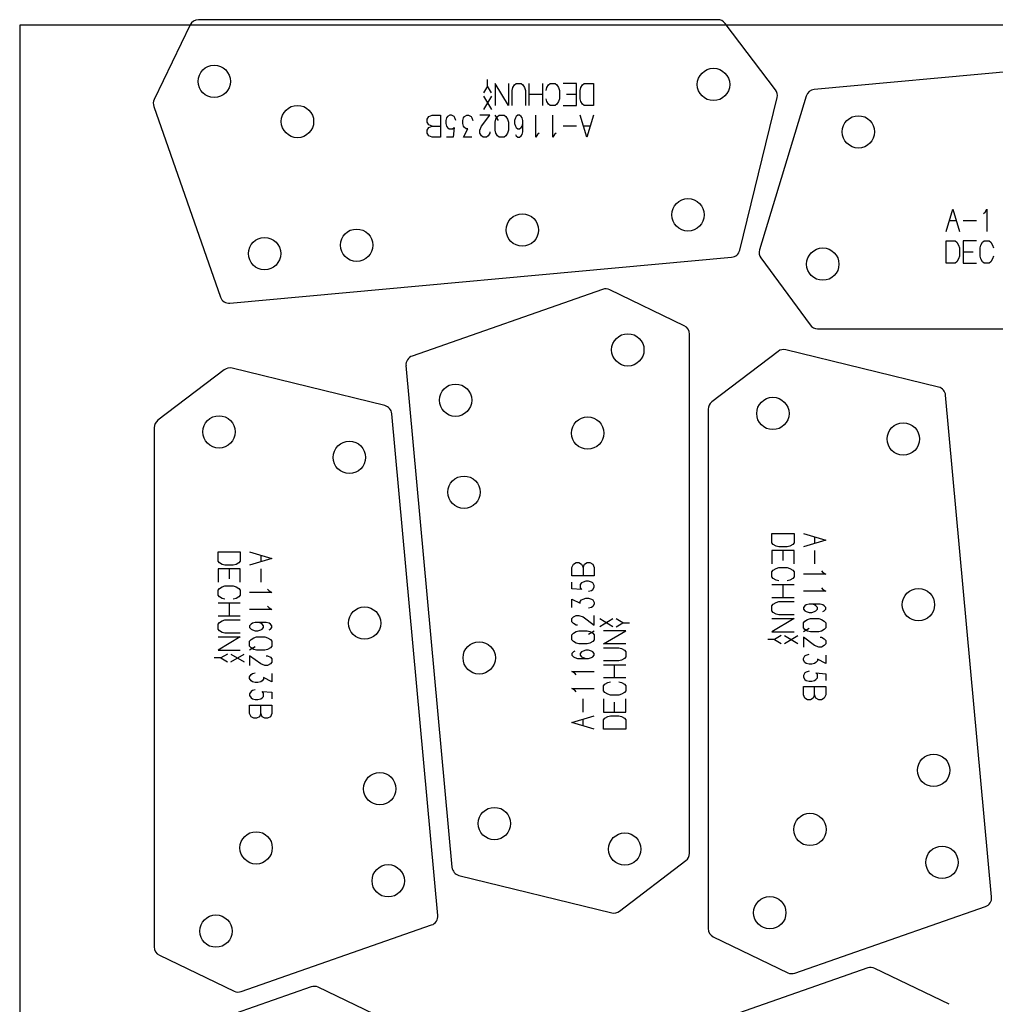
# Model space of a CAD drawing. Header units: millimetres. Extents: x 0 to 2500, y 0 to 1253.
# Tile 3 of 16: x 0 to 528, y 720 to 1253. Entities that reach past the tile are written whole.
import ezdxf

# ---------------------------------------------------------------- set-up
doc = ezdxf.new("R2010")
doc.units = ezdxf.units.MM
doc.layers.add('PARTS', color=4, linetype='CONTINUOUS')
doc.layers.add('PLATE', color=2, linetype='CONTINUOUS')

msp = doc.modelspace()

# ---------------------------------------------------------------- linework, layer by layer
at = {"layer": 'PARTS'}
for p, q in [((377.6, 1252.93), (96.73, 1252.93)), ((92.23, 1250.1), (72.77, 1209.77)), ((408.92, 1215.05), (381.58, 1250.96)), ((701.24, 1240.17), (429.86, 1215.14)), ((253.01, 1216.93), (253.01, 1220.53)), ((253.01, 1216.93), (250.85, 1213.33)), ((255.17, 1213.33), (253.01, 1216.93)), ((264.37, 1206.43), (257.17, 1218.43)), ((257.17, 1218.43), (257.17, 1206.43)), ((264.37, 1218.43), (264.37, 1206.43)), ((266.37, 1214.68), (266.82, 1216.18)), ((266.37, 1206.43), (266.37, 1214.68)), ((266.82, 1216.18), (267.72, 1217.68)), ((267.72, 1217.68), (268.62, 1218.43)), ((268.62, 1218.43), (271.32, 1218.43)), ((271.32, 1218.43), (272.22, 1217.68)), ((272.22, 1217.68), (273.12, 1216.18)), ((273.12, 1216.18), (273.57, 1214.68)), ((273.57, 1214.68), (273.57, 1206.43)), ((275.57, 1206.43), (275.57, 1218.43)), ((282.77, 1218.43), (282.77, 1206.43)), ((284.77, 1214.68), (285.22, 1216.18)), ((285.22, 1216.18), (286.12, 1217.68)), ((286.12, 1217.68), (287.02, 1218.43)), ((287.02, 1218.43), (289.72, 1218.43)), ((289.72, 1218.43), (290.62, 1217.68)), ((290.62, 1217.68), (291.52, 1216.18)), ((291.52, 1216.18), (291.97, 1214.68)), ((291.97, 1214.68), (291.97, 1210.18)), ((301.17, 1218.43), (293.97, 1218.43)), ((301.17, 1206.43), (301.17, 1218.43)), ((303.17, 1214.68), (303.62, 1216.18)), ((303.17, 1210.18), (303.17, 1214.68)), ((303.62, 1216.18), (304.52, 1217.68)), ((304.52, 1217.68), (305.42, 1218.43)), ((305.42, 1218.43), (310.37, 1218.43)), ((310.37, 1218.43), (310.37, 1206.43)), ((255.17, 1211.53), (250.85, 1204.33)), ((250.85, 1211.53), (255.17, 1204.33)), ((282.77, 1212.43), (275.57, 1212.43)), ((285.22, 1208.68), (284.77, 1210.18)), ((291.97, 1210.18), (291.52, 1208.68)), ((301.17, 1212.43), (295.77, 1212.43)), ((303.62, 1208.68), (303.17, 1210.18)), ((389.55, 1128.21), (409.8, 1210.83)), ((425.54, 1211.62), (400.22, 1128.47)), ((72.55, 1205.94), (108.58, 1102.89)), ((286.12, 1207.18), (285.22, 1208.68)), ((287.02, 1206.43), (286.12, 1207.18)), ((289.72, 1206.43), (287.02, 1206.43)), ((290.62, 1207.18), (289.72, 1206.43)), ((291.52, 1208.68), (290.62, 1207.18)), ((293.97, 1206.43), (301.17, 1206.43)), ((304.52, 1207.18), (303.62, 1208.68)), ((305.42, 1206.43), (304.52, 1207.18)), ((310.37, 1206.43), (305.42, 1206.43)), ((220.37, 1199.08), (221.27, 1200.58)), ((220.37, 1197.58), (220.37, 1199.08)), ((221.27, 1200.58), (223.07, 1201.33)), ((223.07, 1201.33), (227.57, 1201.33)), ((227.57, 1201.33), (227.57, 1189.33)), ((230.92, 1199.83), (230.47, 1198.33)), ((231.37, 1200.58), (230.92, 1199.83)), ((232.72, 1201.33), (231.37, 1200.58)), ((233.62, 1201.33), (232.72, 1201.33)), ((234.97, 1200.58), (233.62, 1201.33)), ((235.42, 1199.83), (234.97, 1200.58)), ((235.87, 1198.33), (235.42, 1199.83)), ((239.67, 1198.33), (240.12, 1199.83)), ((240.12, 1199.83), (240.57, 1200.58)), ((240.57, 1200.58), (241.92, 1201.33)), ((241.92, 1201.33), (242.82, 1201.33)), ((242.82, 1201.33), (244.17, 1200.58)), ((244.17, 1200.58), (244.62, 1199.83)), ((244.62, 1199.83), (245.07, 1198.33)), ((254.27, 1201.33), (248.87, 1201.33)), ((249.77, 1195.33), (254.27, 1201.33)), ((258.97, 1198.33), (257.17, 1201.33)), ((257.17, 1197.58), (257.62, 1199.08)), ((257.62, 1199.08), (258.52, 1200.58)), ((258.52, 1200.58), (259.42, 1201.33)), ((259.42, 1201.33), (262.12, 1201.33)), ((262.12, 1201.33), (263.02, 1200.58)), ((263.02, 1200.58), (263.92, 1199.08)), ((263.92, 1199.08), (264.37, 1197.58)), ((268.17, 1199.83), (267.72, 1198.33)), ((268.62, 1200.58), (268.17, 1199.83)), ((269.52, 1201.33), (268.62, 1200.58)), ((270.42, 1201.33), (269.52, 1201.33)), ((271.32, 1200.58), (270.42, 1201.33)), ((271.77, 1199.83), (271.32, 1200.58)), ((272.22, 1198.33), (271.77, 1199.83)), ((279.17, 1189.33), (279.17, 1201.33)), ((288.37, 1189.33), (288.37, 1201.33)), ((306.77, 1189.33), (303.17, 1201.33)), ((310.37, 1201.33), (306.77, 1189.33)), ((221.27, 1196.08), (220.37, 1197.58)), ((220.37, 1193.08), (221.27, 1194.58)), ((223.07, 1195.33), (221.27, 1196.08)), ((221.27, 1194.58), (223.07, 1195.33)), ((223.07, 1195.33), (227.57, 1195.33)), ((230.47, 1198.33), (230.47, 1196.83)), ((230.47, 1196.83), (230.92, 1195.33)), ((230.92, 1195.33), (231.37, 1194.58)), ((231.37, 1194.58), (232.27, 1193.83)), ((232.27, 1193.83), (234.07, 1193.83)), ((234.07, 1193.83), (234.97, 1194.58)), ((234.97, 1194.58), (234.52, 1189.33)), ((239.67, 1196.83), (239.67, 1198.33)), ((240.12, 1195.33), (239.67, 1196.83)), ((240.57, 1194.58), (240.12, 1195.33)), ((240.12, 1189.33), (242.37, 1193.83)), ((241.47, 1193.83), (240.57, 1194.58)), ((242.37, 1193.83), (241.47, 1193.83)), ((248.87, 1193.08), (249.77, 1195.33)), ((257.17, 1193.08), (257.17, 1197.58)), ((264.37, 1197.58), (264.37, 1193.08)), ((267.72, 1198.33), (267.72, 1196.83)), ((267.72, 1196.83), (268.17, 1195.33)), ((268.17, 1195.33), (268.62, 1194.58)), ((268.62, 1194.58), (269.52, 1193.83)), ((269.52, 1193.83), (270.42, 1193.83)), ((270.42, 1193.83), (271.32, 1194.58)), ((271.32, 1194.58), (271.77, 1195.33)), ((271.77, 1195.33), (272.22, 1196.83)), ((272.22, 1192.33), (272.22, 1198.33)), ((301.17, 1195.33), (293.97, 1195.33)), ((308.57, 1195.33), (304.97, 1195.33)), ((220.37, 1191.58), (220.37, 1193.08)), ((221.27, 1190.08), (220.37, 1191.58)), ((223.07, 1189.33), (221.27, 1190.08)), ((227.57, 1189.33), (223.07, 1189.33)), ((234.52, 1189.33), (230.92, 1189.33)), ((244.62, 1189.33), (240.12, 1189.33)), ((248.87, 1191.58), (248.87, 1193.08)), ((249.77, 1190.08), (248.87, 1191.58)), ((250.67, 1189.33), (249.77, 1190.08)), ((252.47, 1189.33), (250.67, 1189.33)), ((253.37, 1190.08), (252.47, 1189.33)), ((254.27, 1191.58), (253.37, 1190.08)), ((254.27, 1192.33), (254.27, 1191.58)), ((257.62, 1191.58), (257.17, 1193.08)), ((258.52, 1190.08), (257.62, 1191.58)), ((259.42, 1189.33), (258.52, 1190.08)), ((262.12, 1189.33), (259.42, 1189.33)), ((263.02, 1190.08), (262.12, 1189.33)), ((263.92, 1191.58), (263.02, 1190.08)), ((264.37, 1193.08), (263.92, 1191.58)), ((268.17, 1190.83), (268.62, 1190.08)), ((268.62, 1190.08), (269.52, 1189.33)), ((269.52, 1189.33), (270.42, 1189.33)), ((270.42, 1189.33), (271.32, 1190.08)), ((271.32, 1190.08), (271.77, 1190.83)), ((271.77, 1190.83), (272.22, 1192.33)), ((280.07, 1190.83), (279.17, 1189.33)), ((280.97, 1191.58), (280.07, 1190.83)), ((289.27, 1190.83), (288.37, 1189.33)), ((290.17, 1191.58), (289.27, 1190.83)), ((501.18, 1138.36), (504.78, 1150.36)), ((504.78, 1150.36), (508.38, 1138.36)), ((521.38, 1148.11), (522.28, 1148.86)), ((522.28, 1148.86), (523.18, 1150.36)), ((523.18, 1150.36), (523.18, 1138.36)), ((502.98, 1144.36), (506.58, 1144.36)), ((510.38, 1144.36), (517.58, 1144.36)), ((501.18, 1121.26), (501.18, 1133.26)), ((501.18, 1133.26), (506.13, 1133.26)), ((506.13, 1133.26), (507.03, 1132.51)), ((507.03, 1132.51), (507.93, 1131.01)), ((507.93, 1131.01), (508.38, 1129.51)), ((508.38, 1129.51), (508.38, 1125.01)), ((517.58, 1133.26), (510.38, 1133.26)), ((510.38, 1133.26), (510.38, 1121.26)), ((519.58, 1129.51), (520.03, 1131.01)), ((519.58, 1125.01), (519.58, 1129.51)), ((520.03, 1131.01), (520.93, 1132.51)), ((520.93, 1132.51), (521.83, 1133.26)), ((521.83, 1133.26), (524.53, 1133.26)), ((524.53, 1133.26), (525.43, 1132.51)), ((525.43, 1132.51), (526.33, 1131.01)), ((526.33, 1131.01), (526.78, 1129.51)), ((113.75, 1099.56), (385.15, 1124.42)), ((400.97, 1124.06), (427.57, 1087.8)), ((508.38, 1125.01), (507.93, 1123.51)), ((510.38, 1127.26), (515.78, 1127.26)), ((520.03, 1123.51), (519.58, 1125.01)), ((526.78, 1125.01), (526.33, 1123.51)), ((506.13, 1121.26), (501.18, 1121.26)), ((507.03, 1122.01), (506.13, 1121.26)), ((507.93, 1123.51), (507.03, 1122.01)), ((510.38, 1121.26), (517.58, 1121.26)), ((520.93, 1122.01), (520.03, 1123.51)), ((521.83, 1121.26), (520.93, 1122.01)), ((524.53, 1121.26), (521.83, 1121.26)), ((525.43, 1122.01), (524.53, 1121.26)), ((526.33, 1123.51), (525.43, 1122.01)), ((315.37, 1107.02), (212.31, 1070.99)), ((359.53, 1087.34), (319.19, 1106.8)), ((362.36, 801.96), (362.36, 1082.83)), ((431.6, 1085.76), (712.01, 1085.76)), ((410.29, 1073.5), (374.38, 1046.16)), ((497.13, 1054.12), (414.51, 1074.38)), ((208.98, 1065.82), (233.85, 794.42)), ((110.68, 1063.54), (74.76, 1036.2)), ((197.51, 1044.16), (114.9, 1064.41)), ((525.78, 778.33), (500.92, 1049.72)), ((226.16, 768.37), (201.3, 1039.76)), ((372.41, 1042.18), (372.41, 761.31)), ((72.79, 1032.22), (72.79, 751.35)), ((406.91, 969.99), (406.91, 974.94)), ((406.91, 974.94), (418.91, 974.94)), ((418.91, 974.94), (418.91, 969.99)), ((424.01, 974.94), (436.01, 971.34)), ((407.66, 969.09), (406.91, 969.99)), ((418.91, 969.99), (418.16, 969.09)), ((436.01, 971.34), (424.01, 967.74)), ((430.01, 973.14), (430.01, 969.54)), ((107.29, 960.03), (107.29, 964.98)), ((107.29, 964.98), (119.29, 964.98)), ((119.29, 964.98), (119.29, 960.03)), ((124.39, 964.98), (136.39, 961.38)), ((418.91, 965.74), (406.91, 965.74)), ((406.91, 965.74), (406.91, 958.54)), ((409.16, 968.19), (407.66, 969.09)), ((410.66, 967.74), (409.16, 968.19)), ((415.16, 967.74), (410.66, 967.74)), ((412.91, 965.74), (412.91, 960.34)), ((416.66, 968.19), (415.16, 967.74)), ((418.16, 969.09), (416.66, 968.19)), ((418.91, 958.54), (418.91, 965.74)), ((430.01, 965.74), (430.01, 958.54)), ((108.04, 959.13), (107.29, 960.03)), ((109.54, 958.23), (108.04, 959.13)), ((118.54, 959.13), (117.04, 958.23)), ((119.29, 960.03), (118.54, 959.13)), ((136.39, 961.38), (124.39, 957.78)), ((130.39, 963.18), (130.39, 959.58)), ((299.51, 958.3), (301.01, 959.2)), ((301.01, 959.2), (302.51, 959.2)), ((302.51, 959.2), (304.01, 958.3)), ((305.51, 958.3), (307.01, 959.2)), ((307.01, 959.2), (308.51, 959.2)), ((308.51, 959.2), (310.01, 958.3)), ((119.29, 955.78), (107.29, 955.78)), ((107.29, 955.78), (107.29, 948.58)), ((111.04, 957.78), (109.54, 958.23)), ((115.54, 957.78), (111.04, 957.78)), ((113.29, 955.78), (113.29, 950.38)), ((117.04, 958.23), (115.54, 957.78)), ((119.29, 948.58), (119.29, 955.78)), ((130.39, 955.78), (130.39, 948.58)), ((298.76, 956.5), (299.51, 958.3)), ((298.76, 952), (298.76, 956.5)), ((304.01, 958.3), (304.76, 956.5)), ((304.76, 956.5), (305.51, 958.3)), ((304.76, 956.5), (304.76, 952)), ((310.01, 958.3), (310.76, 956.5)), ((310.76, 956.5), (310.76, 952)), ((406.91, 954.29), (407.66, 955.19)), ((406.91, 951.59), (406.91, 954.29)), ((407.66, 955.19), (409.16, 956.09)), ((409.16, 956.09), (410.66, 956.54)), ((410.66, 956.54), (415.16, 956.54)), ((415.16, 956.54), (416.66, 956.09)), ((416.66, 956.09), (418.16, 955.19)), ((418.16, 955.19), (418.91, 954.29)), ((418.91, 954.29), (418.91, 951.59)), ((433.76, 954.74), (434.51, 953.84)), ((434.51, 953.84), (436.01, 952.94)), ((310.76, 952), (298.76, 952)), ((298.76, 945.05), (298.76, 948.65)), ((304.01, 948.2), (303.26, 947.3)), ((304.76, 948.65), (304.01, 948.2)), ((306.26, 949.1), (304.76, 948.65)), ((307.76, 949.1), (306.26, 949.1)), ((309.26, 948.65), (307.76, 949.1)), ((310.01, 948.2), (309.26, 948.65)), ((310.76, 946.85), (310.01, 948.2)), ((407.66, 950.69), (406.91, 951.59)), ((409.16, 949.79), (407.66, 950.69)), ((410.66, 949.34), (409.16, 949.79)), ((416.66, 949.79), (415.16, 949.34)), ((418.16, 950.69), (416.66, 949.79)), ((418.91, 951.59), (418.16, 950.69)), ((436.01, 952.94), (424.01, 952.94)), ((107.29, 944.33), (108.04, 945.23)), ((107.29, 941.63), (107.29, 944.33)), ((108.04, 945.23), (109.54, 946.13)), ((109.54, 946.13), (111.04, 946.58)), ((111.04, 946.58), (115.54, 946.58)), ((115.54, 946.58), (117.04, 946.13)), ((117.04, 946.13), (118.54, 945.23)), ((118.54, 945.23), (119.29, 944.33)), ((119.29, 944.33), (119.29, 941.63)), ((136.39, 942.98), (124.39, 942.98)), ((134.14, 944.78), (134.89, 943.88)), ((134.89, 943.88), (136.39, 942.98)), ((304.01, 944.6), (298.76, 945.05)), ((303.26, 947.3), (303.26, 945.5)), ((303.26, 945.5), (304.01, 944.6)), ((307.76, 943.7), (309.26, 944.15)), ((309.26, 944.15), (310.01, 944.6)), ((310.01, 944.6), (310.76, 945.95)), ((310.76, 945.95), (310.76, 946.85)), ((406.91, 947.34), (418.91, 947.34)), ((412.91, 947.34), (412.91, 940.14)), ((436.01, 943.74), (424.01, 943.74)), ((433.76, 945.54), (434.51, 944.64)), ((434.51, 944.64), (436.01, 943.74)), ((108.04, 940.73), (107.29, 941.63)), ((109.54, 939.83), (108.04, 940.73)), ((111.04, 939.38), (109.54, 939.83)), ((117.04, 939.83), (115.54, 939.38)), ((118.54, 940.73), (117.04, 939.83)), ((119.29, 941.63), (118.54, 940.73)), ((298.76, 934.95), (298.76, 939.45)), ((298.76, 939.45), (303.26, 937.2)), ((303.26, 938.1), (304.01, 939)), ((303.26, 937.2), (303.26, 938.1)), ((304.01, 939), (304.76, 939.45)), ((304.76, 939.45), (306.26, 939.9)), ((306.26, 939.9), (307.76, 939.9)), ((307.76, 939.9), (309.26, 939.45)), ((309.26, 939.45), (310.01, 939)), ((310.01, 939), (310.76, 937.65)), ((310.76, 937.65), (310.76, 936.75)), ((418.91, 940.14), (406.91, 940.14)), ((407.66, 936.79), (409.16, 937.69)), ((409.16, 937.69), (410.66, 938.14)), ((410.66, 938.14), (418.91, 938.14)), ((107.29, 937.38), (119.29, 937.38)), ((113.29, 937.38), (113.29, 930.18)), ((136.39, 933.78), (124.39, 933.78)), ((134.14, 935.58), (134.89, 934.68)), ((134.89, 934.68), (136.39, 933.78)), ((309.26, 934.95), (307.76, 934.5)), ((310.01, 935.4), (309.26, 934.95)), ((310.76, 936.75), (310.01, 935.4)), ((406.91, 935.89), (407.66, 936.79)), ((406.91, 933.19), (406.91, 935.89)), ((407.66, 932.29), (406.91, 933.19)), ((409.16, 931.39), (407.66, 932.29)), ((424.76, 935.89), (424.01, 934.99)), ((424.01, 934.99), (424.01, 934.09)), ((424.01, 934.09), (424.76, 933.19)), ((425.51, 936.34), (424.76, 935.89)), ((424.76, 933.19), (425.51, 932.74)), ((427.01, 936.79), (425.51, 936.34)), ((425.51, 932.74), (427.01, 932.29)), ((433.01, 936.79), (427.01, 936.79)), ((427.01, 932.29), (428.51, 932.29)), ((430.01, 936.34), (428.51, 936.79)), ((428.51, 932.29), (430.01, 932.74)), ((430.76, 935.89), (430.01, 936.34)), ((430.01, 932.74), (430.76, 933.19)), ((431.51, 934.99), (430.76, 935.89)), ((430.76, 933.19), (431.51, 934.09)), ((431.51, 934.09), (431.51, 934.99)), ((434.51, 936.34), (433.01, 936.79)), ((435.26, 935.89), (434.51, 936.34)), ((434.51, 932.74), (435.26, 933.19)), ((436.01, 934.99), (435.26, 935.89)), ((435.26, 933.19), (436.01, 934.09)), ((436.01, 934.09), (436.01, 934.99)), ((119.29, 930.18), (107.29, 930.18)), ((107.29, 925.93), (108.04, 926.83)), ((108.04, 926.83), (109.54, 927.73)), ((109.54, 927.73), (111.04, 928.18)), ((111.04, 928.18), (119.29, 928.18)), ((127.39, 926.83), (125.89, 926.38)), ((133.39, 926.83), (127.39, 926.83)), ((130.39, 926.38), (128.89, 926.83)), ((134.89, 926.38), (133.39, 926.83)), ((298.76, 928.9), (299.51, 929.8)), ((298.76, 927.1), (298.76, 928.9)), ((299.51, 926.2), (298.76, 927.1)), ((299.51, 929.8), (301.01, 930.7)), ((301.01, 930.7), (302.51, 930.7)), ((302.51, 930.7), (304.76, 929.8)), ((304.76, 929.8), (310.76, 925.3)), ((310.76, 925.3), (310.76, 930.7)), ((320.96, 924.4), (313.76, 928.72)), ((320.96, 928.72), (313.76, 924.4)), ((326.36, 926.56), (322.76, 928.72)), ((406.91, 928.94), (418.91, 928.94)), ((418.91, 928.94), (406.91, 921.74)), ((410.66, 930.94), (409.16, 931.39)), ((418.91, 930.94), (410.66, 930.94)), ((424.01, 926.69), (424.76, 927.59)), ((424.76, 927.59), (426.26, 928.49)), ((426.26, 928.49), (427.76, 928.94)), ((427.76, 928.94), (432.26, 928.94)), ((432.26, 928.94), (433.76, 928.49)), ((433.76, 928.49), (435.26, 927.59)), ((435.26, 927.59), (436.01, 926.69)), ((107.29, 923.23), (107.29, 925.93)), ((108.04, 922.33), (107.29, 923.23)), ((109.54, 921.43), (108.04, 922.33)), ((125.14, 925.93), (124.39, 925.03)), ((124.39, 925.03), (124.39, 924.13)), ((124.39, 924.13), (125.14, 923.23)), ((125.89, 926.38), (125.14, 925.93)), ((125.14, 923.23), (125.89, 922.78)), ((125.89, 922.78), (127.39, 922.33)), ((127.39, 922.33), (128.89, 922.33)), ((128.89, 922.33), (130.39, 922.78)), ((131.14, 925.93), (130.39, 926.38)), ((130.39, 922.78), (131.14, 923.23)), ((131.89, 925.03), (131.14, 925.93)), ((131.14, 923.23), (131.89, 924.13)), ((131.89, 924.13), (131.89, 925.03)), ((135.64, 925.93), (134.89, 926.38)), ((134.89, 922.78), (135.64, 923.23)), ((136.39, 925.03), (135.64, 925.93)), ((135.64, 923.23), (136.39, 924.13)), ((136.39, 924.13), (136.39, 925.03)), ((301.01, 925.3), (299.51, 926.2)), ((299.51, 921.05), (301.01, 921.95)), ((301.76, 925.3), (301.01, 925.3)), ((301.01, 921.95), (302.51, 922.4)), ((302.51, 922.4), (307.01, 922.4)), ((307.01, 922.4), (308.51, 921.95)), ((307.76, 920.6), (310.76, 922.4)), ((308.51, 921.95), (310.01, 921.05)), ((315.86, 915.2), (327.86, 922.4)), ((327.86, 922.4), (315.86, 922.4)), ((322.76, 924.4), (326.36, 926.56)), ((326.36, 926.56), (329.96, 926.56)), ((406.91, 921.74), (418.91, 921.74)), ((424.01, 923.99), (424.01, 926.69)), ((424.76, 923.09), (424.01, 923.99)), ((427.01, 923.54), (424.01, 921.74)), ((426.26, 922.19), (424.76, 923.09)), ((427.76, 921.74), (426.26, 922.19)), ((432.26, 921.74), (427.76, 921.74)), ((433.76, 922.19), (432.26, 921.74)), ((435.26, 923.09), (433.76, 922.19)), ((436.01, 923.99), (435.26, 923.09)), ((436.01, 926.69), (436.01, 923.99)), ((107.29, 918.98), (119.29, 918.98)), ((119.29, 918.98), (107.29, 911.78)), ((111.04, 920.98), (109.54, 921.43)), ((119.29, 920.98), (111.04, 920.98)), ((124.39, 916.73), (125.14, 917.63)), ((124.39, 914.03), (124.39, 916.73)), ((125.14, 917.63), (126.64, 918.53)), ((126.64, 918.53), (128.14, 918.98)), ((128.14, 918.98), (132.64, 918.98)), ((132.64, 918.98), (134.14, 918.53)), ((134.14, 918.53), (135.64, 917.63)), ((135.64, 917.63), (136.39, 916.73)), ((136.39, 916.73), (136.39, 914.03)), ((298.76, 920.15), (299.51, 921.05)), ((298.76, 917.45), (298.76, 920.15)), ((299.51, 916.55), (298.76, 917.45)), ((301.01, 915.65), (299.51, 916.55)), ((310.01, 916.55), (308.51, 915.65)), ((310.01, 921.05), (310.76, 920.15)), ((310.76, 917.45), (310.01, 916.55)), ((310.76, 920.15), (310.76, 917.45)), ((408.41, 917.58), (404.81, 917.58)), ((412.01, 919.74), (408.41, 917.58)), ((408.41, 917.58), (412.01, 915.42)), ((413.81, 919.74), (421.01, 915.42)), ((413.81, 915.42), (421.01, 919.74)), ((430.01, 914.34), (424.01, 918.84)), ((424.01, 918.84), (424.01, 913.44)), ((433.01, 918.84), (433.76, 918.84)), ((433.76, 918.84), (435.26, 917.94)), ((435.26, 917.94), (436.01, 917.04)), ((436.01, 917.04), (436.01, 915.24)), ((107.29, 911.78), (119.29, 911.78)), ((125.14, 913.13), (124.39, 914.03)), ((127.39, 913.58), (124.39, 911.78)), ((126.64, 912.23), (125.14, 913.13)), ((128.14, 911.78), (126.64, 912.23)), ((132.64, 911.78), (128.14, 911.78)), ((134.14, 912.23), (132.64, 911.78)), ((135.64, 913.13), (134.14, 912.23)), ((136.39, 914.03), (135.64, 913.13)), ((299.51, 910.95), (298.76, 910.05)), ((300.26, 911.4), (299.51, 910.95)), ((302.51, 915.2), (301.01, 915.65)), ((307.01, 915.2), (302.51, 915.2)), ((304.01, 910.95), (303.26, 910.05)), ((304.76, 911.4), (304.01, 910.95)), ((306.26, 911.85), (304.76, 911.4)), ((307.76, 911.85), (306.26, 911.85)), ((308.51, 915.65), (307.01, 915.2)), ((309.26, 911.4), (307.76, 911.85)), ((310.01, 910.95), (309.26, 911.4)), ((310.76, 910.05), (310.01, 910.95)), ((327.86, 915.2), (315.86, 915.2)), ((315.86, 913.2), (324.11, 913.2)), ((324.11, 913.2), (325.61, 912.75)), ((325.61, 912.75), (327.11, 911.85)), ((327.11, 911.85), (327.86, 910.95)), ((327.86, 910.95), (327.86, 908.25)), ((432.26, 913.44), (430.01, 914.34)), ((433.76, 913.44), (432.26, 913.44)), ((435.26, 914.34), (433.76, 913.44)), ((436.01, 915.24), (435.26, 914.34)), ((108.79, 907.62), (105.19, 907.62)), ((112.39, 909.78), (108.79, 907.62)), ((108.79, 907.62), (112.39, 905.46)), ((114.19, 909.78), (121.39, 905.46)), ((114.19, 905.46), (121.39, 909.78)), ((130.39, 904.38), (124.39, 908.88)), ((124.39, 908.88), (124.39, 903.48)), ((133.39, 908.88), (134.14, 908.88)), ((134.14, 908.88), (135.64, 907.98)), ((135.64, 907.98), (136.39, 907.08)), ((136.39, 907.08), (136.39, 905.28)), ((298.76, 910.05), (298.76, 909.15)), ((298.76, 909.15), (299.51, 908.25)), ((299.51, 908.25), (300.26, 907.8)), ((300.26, 907.8), (301.76, 907.35)), ((301.76, 907.35), (307.76, 907.35)), ((303.26, 910.05), (303.26, 909.15)), ((303.26, 909.15), (304.01, 908.25)), ((304.01, 908.25), (304.76, 907.8)), ((304.76, 907.8), (306.26, 907.35)), ((307.76, 907.35), (309.26, 907.8)), ((309.26, 907.8), (310.01, 908.25)), ((310.01, 908.25), (310.76, 909.15)), ((310.76, 909.15), (310.76, 910.05)), ((324.11, 906), (315.86, 906)), ((325.61, 906.45), (324.11, 906)), ((327.11, 907.35), (325.61, 906.45)), ((327.86, 908.25), (327.11, 907.35)), ((424.01, 907.39), (424.76, 908.74)), ((424.01, 906.49), (424.01, 907.39)), ((424.76, 905.14), (424.01, 906.49)), ((424.76, 908.74), (425.51, 909.19)), ((425.51, 909.19), (427.01, 909.64)), ((431.51, 906.04), (430.76, 905.14)), ((436.01, 904.69), (431.51, 906.94)), ((431.51, 906.94), (431.51, 906.04)), ((436.01, 909.19), (436.01, 904.69)), ((132.64, 903.48), (130.39, 904.38)), ((134.14, 903.48), (132.64, 903.48)), ((135.64, 904.38), (134.14, 903.48)), ((136.39, 905.28), (135.64, 904.38)), ((300.26, 899.5), (298.76, 900.4)), ((298.76, 900.4), (310.76, 900.4)), ((315.86, 904), (327.86, 904)), ((321.86, 896.8), (321.86, 904)), ((425.51, 904.69), (424.76, 905.14)), ((427.01, 904.24), (425.51, 904.69)), ((427.01, 900.44), (425.51, 899.99)), ((428.51, 904.24), (427.01, 904.24)), ((430.01, 904.69), (428.51, 904.24)), ((430.76, 905.14), (430.01, 904.69)), ((124.39, 897.43), (125.14, 898.78)), ((124.39, 896.53), (124.39, 897.43)), ((125.14, 895.18), (124.39, 896.53)), ((125.14, 898.78), (125.89, 899.23)), ((125.89, 894.73), (125.14, 895.18)), ((125.89, 899.23), (127.39, 899.68)), ((131.14, 895.18), (130.39, 894.73)), ((131.89, 896.08), (131.14, 895.18)), ((136.39, 894.73), (131.89, 896.98)), ((131.89, 896.98), (131.89, 896.08)), ((136.39, 899.23), (136.39, 894.73)), ((301.01, 898.6), (300.26, 899.5)), ((327.86, 896.8), (315.86, 896.8)), ((424.76, 899.54), (424.01, 898.19)), ((424.01, 898.19), (424.01, 897.29)), ((424.01, 897.29), (424.76, 895.94)), ((425.51, 899.99), (424.76, 899.54)), ((424.76, 895.94), (425.51, 895.49)), ((425.51, 895.49), (427.01, 895.04)), ((427.01, 895.04), (428.51, 895.04)), ((428.51, 895.04), (430.01, 895.49)), ((430.01, 895.49), (430.76, 895.94)), ((431.51, 898.64), (430.76, 899.54)), ((430.76, 899.54), (436.01, 899.09)), ((430.76, 895.94), (431.51, 896.84)), ((431.51, 896.84), (431.51, 898.64)), ((436.01, 899.09), (436.01, 895.49)), ((125.14, 889.58), (124.39, 888.23)), ((125.89, 890.03), (125.14, 889.58)), ((127.39, 894.28), (125.89, 894.73)), ((127.39, 890.48), (125.89, 890.03)), ((128.89, 894.28), (127.39, 894.28)), ((130.39, 894.73), (128.89, 894.28)), ((131.89, 888.68), (131.14, 889.58)), ((131.14, 889.58), (136.39, 889.13)), ((300.26, 890.3), (298.76, 891.2)), ((298.76, 891.2), (310.76, 891.2)), ((301.01, 889.4), (300.26, 890.3)), ((315.86, 892.55), (316.61, 893.45)), ((315.86, 889.85), (315.86, 892.55)), ((316.61, 888.95), (315.86, 889.85)), ((316.61, 893.45), (318.11, 894.35)), ((318.11, 894.35), (319.61, 894.8)), ((324.11, 894.8), (325.61, 894.35)), ((325.61, 894.35), (327.11, 893.45)), ((327.11, 893.45), (327.86, 892.55)), ((327.86, 889.85), (327.11, 888.95)), ((327.86, 892.55), (327.86, 889.85)), ((424.01, 892.14), (436.01, 892.14)), ((424.01, 887.64), (424.01, 892.14)), ((430.01, 887.64), (430.01, 892.14)), ((436.01, 892.14), (436.01, 887.64)), ((124.39, 888.23), (124.39, 887.33)), ((124.39, 887.33), (125.14, 885.98)), ((125.14, 885.98), (125.89, 885.53)), ((125.89, 885.53), (127.39, 885.08)), ((127.39, 885.08), (128.89, 885.08)), ((128.89, 885.08), (130.39, 885.53)), ((130.39, 885.53), (131.14, 885.98)), ((131.14, 885.98), (131.89, 886.88)), ((131.89, 886.88), (131.89, 888.68)), ((136.39, 889.13), (136.39, 885.53)), ((304.76, 878.4), (304.76, 885.6)), ((315.86, 885.6), (315.86, 878.4)), ((318.11, 888.05), (316.61, 888.95)), ((319.61, 887.6), (318.11, 888.05)), ((324.11, 887.6), (319.61, 887.6)), ((325.61, 888.05), (324.11, 887.6)), ((327.11, 888.95), (325.61, 888.05)), ((327.86, 878.4), (327.86, 885.6)), ((424.76, 885.84), (424.01, 887.64)), ((426.26, 884.94), (424.76, 885.84)), ((427.76, 884.94), (426.26, 884.94)), ((429.26, 885.84), (427.76, 884.94)), ((430.01, 887.64), (429.26, 885.84)), ((430.76, 885.84), (430.01, 887.64)), ((432.26, 884.94), (430.76, 885.84)), ((433.76, 884.94), (432.26, 884.94)), ((435.26, 885.84), (433.76, 884.94)), ((436.01, 887.64), (435.26, 885.84)), ((124.39, 882.18), (136.39, 882.18)), ((124.39, 877.68), (124.39, 882.18)), ((130.39, 877.68), (130.39, 882.18)), ((136.39, 882.18), (136.39, 877.68)), ((321.86, 878.4), (321.86, 883.8)), ((125.14, 875.88), (124.39, 877.68)), ((126.64, 874.98), (125.14, 875.88)), ((128.14, 874.98), (126.64, 874.98)), ((129.64, 875.88), (128.14, 874.98)), ((130.39, 877.68), (129.64, 875.88)), ((131.14, 875.88), (130.39, 877.68)), ((132.64, 874.98), (131.14, 875.88)), ((134.14, 874.98), (132.64, 874.98)), ((135.64, 875.88), (134.14, 874.98)), ((136.39, 877.68), (135.64, 875.88)), ((298.76, 872.8), (310.76, 876.4)), ((304.76, 871), (304.76, 874.6)), ((315.86, 878.4), (327.86, 878.4)), ((315.86, 874.15), (316.61, 875.05)), ((315.86, 869.2), (315.86, 874.15)), ((316.61, 875.05), (318.11, 875.95)), ((318.11, 875.95), (319.61, 876.4)), ((319.61, 876.4), (324.11, 876.4)), ((324.11, 876.4), (325.61, 875.95)), ((325.61, 875.95), (327.11, 875.05)), ((327.11, 875.05), (327.86, 874.15)), ((327.86, 874.15), (327.86, 869.2)), ((310.76, 869.2), (298.76, 872.8)), ((327.86, 869.2), (315.86, 869.2)), ((324.47, 770.65), (360.39, 797.99)), ((237.63, 790.02), (320.25, 769.77)), ((419.4, 737.13), (522.45, 773.15)), ((119.78, 727.17), (222.84, 763.19)), ((375.23, 756.81), (415.57, 737.34)), ((75.62, 746.84), (115.96, 727.38)), ((458.74, 739.95), (355.69, 703.93)), ((502.9, 720.27), (462.56, 739.73)), ((157.61, 729.7), (54.56, 693.67)), ((201.77, 710.02), (161.43, 729.48))]:
    msp.add_line(p, q, dxfattribs=at)
for centre in [(105.25, 1219.55), (375.33, 1217.9), (150.28, 1197.83), (453.71, 1192.24), (361.52, 1147.36), (271.9, 1139.15), (132.48, 1126.38), (182.27, 1130.94), (434.44, 1120.7), (328.98, 1074.32), (235.8, 1047.09), (407.44, 1039.91), (107.83, 1029.95), (307.25, 1029.29), (477.98, 1026.1), (178.36, 1016.14), (240.37, 997.3), (486.19, 936.47), (186.57, 926.51), (248.58, 907.67), (494.4, 846.85), (194.78, 836.89), (256.79, 818.05), (427.51, 814.86), (127.9, 804.89), (327.32, 804.24), (498.96, 797.06), (199.34, 787.09), (405.79, 769.82), (106.17, 759.86)]:
    msp.add_circle(centre, 8.75, dxfattribs=at)
for centre, start, end in [((96.73, 1247.93), 450, 514.2448), ((377.6, 1247.93), 397.2816, 450), ((404.94, 1212.02), 346.2261, 397.2816), ((430.32, 1210.16), 95.2691, 163.0657), ((77.27, 1207.59), 514.2448, 199.2683), ((384.69, 1129.4), 275.2341, 346.2261), ((405.01, 1127.01), 163.0657, 216.2584), ((113.3, 1104.54), 199.2684, 275.2343), ((317.02, 1102.3), 424.2448, 109.2683), ((357.36, 1082.83), 360, 424.2448), ((431.6, 1090.76), 216.2584, 270), ((213.96, 1066.27), 109.2684, 185.2343), ((413.32, 1069.52), 76.2261, 127.2816), ((113.7, 1059.56), 76.2261, 127.2816), ((495.94, 1049.27), 5.2341, 76.2261), ((196.32, 1039.3), 5.2341, 76.2261), ((377.41, 1042.18), 127.2816, 180), ((77.79, 1032.22), 127.2816, 180), ((357.36, 801.96), 307.2816, 360), ((238.83, 794.88), 185.2341, 256.2261), ((520.8, 777.87), -70.7316, 5.2343), ((221.19, 767.91), -70.7316, 5.2343), ((321.44, 774.62), 256.2261, 307.2816), ((377.41, 761.31), 180, 244.2448), ((77.79, 751.35), 180, 244.2448), ((417.75, 741.85), 244.2448, -70.7317), ((460.39, 735.23), 424.2448, 109.2683), ((159.26, 724.98), 424.2448, 109.2683), ((118.13, 731.89), 244.2448, -70.7317)]:
    msp.add_arc(centre, 5, start, end, dxfattribs=at)
at = {"layer": 'PLATE'}
for p, q in [((2500, 1250), (0, 1250)), ((0, 1250), (0, 0))]:
    msp.add_line(p, q, dxfattribs=at)

doc.saveas('drawing.dxf')
